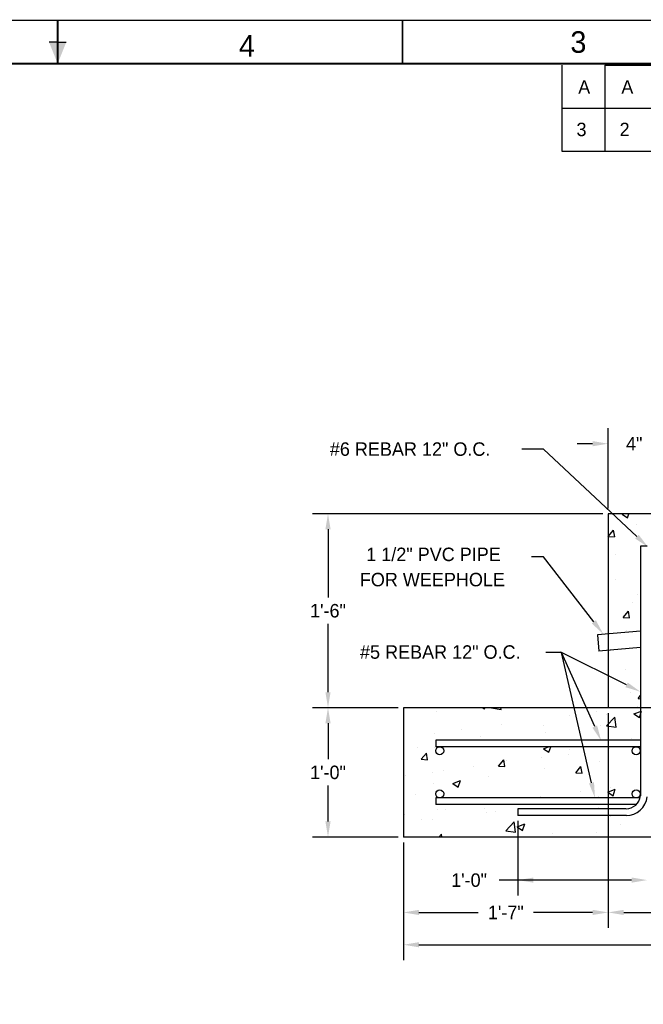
# Model space of a CAD drawing. Extents: x -1 to 3265, y -1 to 2113.
# Tile 3 of 4: x 1590 to 2284, y 1016 to 2113. Entities that reach past the tile are written whole.
import ezdxf
from ezdxf.enums import TextEntityAlignment as Align

# ---------------------------------------------------------------- set-up
doc = ezdxf.new("R2010")
doc.units = 0
doc.header["$LTSCALE"] = 48
doc.layers.get('0').update_dxf_attribs({"linetype": 'CONTINUOUS'})
doc.layers.get('DEFPOINTS').update_dxf_attribs({"linetype": 'CONTINUOUS'})
for name, color, linetype in [('DIM', 5, 'CONTINUOUS'), ('FOOTING', 3, 'CONTINUOUS'), ('OUTLINE', 1, 'CONTINUOUS'), ('REBAR', 1, 'CONTINUOUS')]:
    doc.layers.add(name, color=color, linetype=linetype)

# ---------------------------------------------------------------- blocks, each defined once
blk = doc.blocks.new('BORDER')
at = {"color": 0}
blk.add_line((1, 1), (0, 1), dxfattribs=at)

msp = doc.modelspace()

# ---------------------------------------------------------------- linework, layer by layer
at = {"color": 0, "linetype": 'BYBLOCK'}
for p, q in [((2245.077, 1568.777), (2245.077, 1658.057)), ((2227.797, 1640.777), (2210.517, 1640.777)), ((2239.077, 1562.777), (1915.797, 1562.777)), ((1933.077, 1545.497), (1933.077, 1469.417)), ((1933.077, 1364.057), (1933.077, 1440.137)), ((2011.077, 1346.777), (1915.797, 1346.777)), ((2011.077, 1346.777), (1915.797, 1346.777)), ((2245.077, 1340.777), (2245.077, 1101.497)), ((2245.077, 1340.777), (2245.077, 1101.497)), ((1933.077, 1329.497), (1933.077, 1289.417)), ((1933.077, 1220.057), (1933.077, 1260.137)), ((2011.077, 1202.777), (1915.797, 1202.777)), ((2017.077, 1196.777), (2017.077, 1065.497)), ((2017.077, 1196.777), (2017.077, 1101.497)), ((2034.357, 1118.777), (2100.151, 1118.777)), ((2227.797, 1118.777), (2162.003, 1118.777)), ((2262.357, 1118.777), (2303.812, 1118.777)), ((2034.357, 1082.777), (2367.37, 1082.777))]:
    msp.add_line(p, q, dxfattribs=at)
at = {"color": 0}
for p, q in [((2248.015, 1562.286), (2248.015, 1562.286)), ((2260.594, 1562.177), (2262.155, 1562.777)), ((2260.594, 1562.177), (2266.563, 1558.151)), ((2266.564, 1558.15), (2268.117, 1562.777)), ((2276.076, 1550.515), (2276.076, 1550.515)), ((2245.133, 1537.575), (2250.918, 1544.469)), ((2245.133, 1537.575), (2252.306, 1536.947)), ((2252.307, 1536.946), (2250.919, 1544.468)), ((2252.947, 1517.622), (2252.947, 1517.622)), ((2252.708, 1489.196), (2252.708, 1489.196)), ((2278.01, 1473.077), (2278.01, 1473.077)), ((2271.814, 1464.338), (2271.814, 1464.338)), ((2261.783, 1447.312), (2267.568, 1454.206)), ((2268.957, 1446.683), (2267.569, 1454.205)), ((2261.783, 1447.312), (2268.956, 1446.684)), ((2265.597, 1432.941), (2265.597, 1432.941)), ((2247.661, 1410.331), (2247.661, 1410.331)), ((2264.069, 1389.567), (2264.069, 1389.567)), ((2269.524, 1364.173), (2269.524, 1364.173)), ((2278.433, 1357.049), (2281.077, 1360.199)), ((2278.433, 1357.049), (2281.077, 1356.817)), ((2053.643, 1342.066), (2053.643, 1342.066)), ((2105.316, 1346.777), (2107.34, 1345.411)), ((2107.342, 1345.41), (2107.8, 1346.777)), ((2115.219, 1346.539), (2125.891, 1344.884)), ((2125.892, 1344.883), (2125.672, 1346.777)), ((2202.46, 1338.282), (2202.46, 1338.282)), ((2232.501, 1342.237), (2232.501, 1342.237)), ((2242.706, 1338.731), (2242.706, 1338.731)), ((2273.827, 1339.827), (2282.229, 1343.052)), ((2273.827, 1339.827), (2279.796, 1335.801)), ((2277.948, 1348.221), (2277.948, 1348.221)), ((2279.797, 1335.799), (2282.23, 1343.051)), ((2126.674, 1328.305), (2126.674, 1328.305)), ((2236.735, 1327.247), (2236.735, 1327.247)), ((2243.287, 1326.677), (2252.634, 1336.418)), ((2253.961, 1325.021), (2252.635, 1336.417)), ((2051.185, 1318.367), (2051.185, 1318.367)), ((2081.226, 1322.322), (2081.226, 1322.322)), ((2172.724, 1326.719), (2172.724, 1326.719)), ((2175.123, 1318.798), (2175.123, 1318.798)), ((2243.287, 1326.677), (2253.96, 1325.022)), ((2053.474, 1311.295), (2053.474, 1311.295)), ((2102.742, 1314.706), (2102.742, 1314.706)), ((2271.46, 1312.383), (2271.46, 1312.383)), ((2032.759, 1302.693), (2032.759, 1302.693)), ((2036.87, 1289.376), (2042.655, 1296.271)), ((2044.043, 1288.748), (2042.656, 1296.269)), ((2052.184, 1302.118), (2052.184, 1302.118)), ((2173, 1301.123), (2178.61, 1303.277)), ((2173, 1301.123), (2178.969, 1297.097)), ((2178.97, 1297.096), (2181.044, 1303.277)), ((2200.932, 1294.908), (2200.932, 1294.908)), ((2201.478, 1300.371), (2201.478, 1300.371)), ((2246.38, 1300.891), (2246.38, 1300.891)), ((2036.87, 1289.376), (2044.042, 1288.749)), ((2122.941, 1281.846), (2128.726, 1288.74)), ((2130.115, 1281.217), (2128.727, 1288.739)), ((2131.495, 1288.358), (2131.495, 1288.358)), ((2170.891, 1290.953), (2170.891, 1290.953)), ((2235.276, 1287.3), (2235.276, 1287.3)), ((2049.658, 1274.992), (2049.658, 1274.992)), ((2061.513, 1276.345), (2061.513, 1276.345)), ((2095.105, 1280.975), (2095.105, 1280.975)), ((2122.941, 1281.846), (2130.114, 1281.218)), ((2173.664, 1278.85), (2173.664, 1278.85)), ((2209.012, 1274.316), (2214.797, 1281.21)), ((2209.012, 1274.316), (2216.185, 1273.688)), ((2216.186, 1273.687), (2214.798, 1281.209)), ((2019.617, 1271.037), (2019.617, 1271.037)), ((2050.725, 1262.171), (2050.725, 1262.171)), ((2072.173, 1262.42), (2080.576, 1265.645)), ((2072.173, 1262.42), (2078.143, 1258.393)), ((2078.144, 1258.392), (2080.577, 1265.644)), ((2111.337, 1269.853), (2111.337, 1269.853)), ((2214.812, 1253.562), (2214.812, 1253.562)), ((2244.629, 1252.809), (2253.031, 1256.034)), ((2244.629, 1252.809), (2250.598, 1248.783)), ((2247.307, 1258.376), (2247.307, 1258.376)), ((2250.599, 1248.782), (2253.032, 1256.033)), ((2030.106, 1249.976), (2030.106, 1249.976)), ((2094.164, 1247.269), (2094.164, 1247.269)), ((2169.364, 1247.578), (2169.364, 1247.578)), ((2233.817, 1247.352), (2233.817, 1247.352)), ((2055.408, 1233.857), (2055.408, 1233.857)), ((2063.537, 1233.646), (2063.537, 1233.646)), ((2107.342, 1234.351), (2107.342, 1234.351)), ((2109.878, 1229.906), (2109.878, 1229.906)), ((2119.466, 1231.15), (2119.466, 1231.15)), ((2233.817, 1235.352), (2233.817, 1235.352)), ((2018.089, 1227.663), (2018.089, 1227.663)), ((2037.36, 1222.338), (2037.36, 1222.338)), ((2049.265, 1222.224), (2049.265, 1222.224)), ((2131.128, 1209.783), (2140.475, 1219.524)), ((2141.802, 1208.126), (2140.476, 1219.523)), ((2143.802, 1214.105), (2152.205, 1217.331)), ((2149.772, 1210.078), (2152.206, 1217.329)), ((2247.584, 1225.737), (2247.584, 1225.737)), ((2131.128, 1209.783), (2141.8, 1208.128)), ((2143.802, 1214.105), (2149.771, 1210.079)), ((2183.243, 1206.232), (2183.243, 1206.232)), ((2232.358, 1207.405), (2232.358, 1207.405)), ((2259.029, 1216.21), (2259.029, 1216.21)), ((2056.594, 1202.777), (2059.305, 1206.008)), ((2059.902, 1202.777), (2059.306, 1206.006))]:
    msp.add_line(p, q, dxfattribs=at)
at = {"color": 0, "linetype": 'BYBLOCK'}
for points in [[(2227.797, 1643.657), (2227.797, 1637.897), (2245.077, 1640.777)], [(1930.197, 1545.497), (1935.957, 1545.497), (1933.077, 1562.777)], [(1930.197, 1364.057), (1935.957, 1364.057), (1933.077, 1346.777)], [(1930.197, 1329.497), (1935.957, 1329.497), (1933.077, 1346.777)], [(1930.197, 1220.057), (1935.957, 1220.057), (1933.077, 1202.777)], [(2034.357, 1121.657), (2034.357, 1115.897), (2017.077, 1118.777)], [(2227.797, 1121.657), (2227.797, 1115.897), (2245.077, 1118.777)], [(2262.357, 1121.657), (2262.357, 1115.897), (2245.077, 1118.777)], [(2034.357, 1085.657), (2034.357, 1079.897), (2017.077, 1082.777)]]:
    msp.add_solid(points, dxfattribs=at)
at = {"layer": 'DEFPOINTS', "color": 0, "linetype": 'BYBLOCK'}
for p in [(1933.077, 1562.777), (2245.077, 1562.777), (2245.077, 1562.777), (2245.077, 1562.777), (1933.077, 1346.777), (2017.077, 1346.777), (2017.077, 1346.777), (2017.077, 1346.777), (2017.077, 1346.777), (2245.077, 1346.777), (2245.077, 1346.777), (1975.077, 1238.777), (2053.077, 1238.777), (2144.517, 1226.777), (2017.077, 1202.777), (2017.077, 1202.777), (2017.077, 1202.777), (2017.077, 1202.777), (2017.077, 1202.777), (2144.517, 1154.777), (2245.077, 1118.777), (2017.077, 1082.777)]:
    msp.add_point(p, dxfattribs=at)
at = {"layer": 'DIM', "color": 0}
for p, q in [((2193.484, 2062.431), (2193.484, 1966.431)), ((2241.484, 2062.431), (2241.484, 1966.431)), ((2241.484, 2062.431), (2537.243, 2062.431)), ((2193.484, 2014.431), (2385.484, 2014.431)), ((2193.484, 1966.431), (2537.243, 1966.431)), ((2173.077, 1634.777), (2149.077, 1634.777)), ((2277.062, 1537.246), (2173.077, 1634.777)), ((2173.077, 1514.777), (2159.662, 1514.777)), ((2229.081, 1442.409), (2173.077, 1514.777)), ((2192.935, 1408.39), (2175.655, 1408.39)), ((2265.528, 1372.22), (2192.537, 1408.534)), ((2226.502, 1263.104), (2192.935, 1408.39)), ((2230.169, 1325.732), (2192.935, 1408.39))]:
    msp.add_line(p, q, dxfattribs=at)
at = {"layer": 'DIM', "color": 0, "linetype": 'BYBLOCK'}
for p, q in [((2144.517, 1220.777), (2144.517, 1137.497)), ((2271.237, 1154.777), (2123.7, 1154.777))]:
    msp.add_line(p, q, dxfattribs=at)
at = {"layer": 'DIM', "color": 0}
for points in [[(2279.033, 1539.347), (2275.092, 1535.145), (2289.666, 1525.425)], [(2231.359, 1444.171), (2226.804, 1440.646), (2239.657, 1428.743)], [(2266.811, 1374.798), (2264.245, 1369.641), (2280.999, 1364.522)], [(2232.795, 1326.915), (2227.543, 1324.549), (2237.266, 1309.977)], [(2229.309, 1263.753), (2223.696, 1262.456), (2230.392, 1246.268)]]:
    msp.add_solid(points, dxfattribs=at)
at = {"layer": 'DIM', "color": 0, "linetype": 'BYBLOCK'}
for points in [[(2161.797, 1157.657), (2161.797, 1151.897), (2144.517, 1154.777)], [(2271.237, 1157.657), (2271.237, 1151.897), (2288.517, 1154.777)]]:
    msp.add_solid(points, dxfattribs=at)
at = {"layer": 'FOOTING', "color": 0}
for p, q in [((2245.077, 1562.777), (2245.077, 1346.777)), ((2461.077, 1562.777), (2245.077, 1562.777)), ((2281.077, 1431.947), (2233.077, 1427.748)), ((2233.077, 1427.748), (2234.646, 1409.816)), ((2281.077, 1413.879), (2234.646, 1409.816)), ((2017.077, 1346.777), (2017.077, 1202.777)), ((2809.077, 1346.777), (2017.077, 1346.777)), ((2809.077, 1202.777), (2017.077, 1202.777))]:
    msp.add_line(p, q, dxfattribs=at)
at = {"layer": 'OUTLINE', "color": 0}
for p, q in [((1632, 2088), (1622.4, 2088)), ((1632, 2088), (1641.6, 2088)), ((1632, 2064), (1632, 2088))]:
    msp.add_line(p, q, dxfattribs=at)
at = {"layer": 'OUTLINE', "color": 0, "const_width": 1.92}
for points in [[(1632, 2064), (1632, 2112)], [(2016, 2064), (2016, 2111.819)]]:
    msp.add_lwpolyline(points, dxfattribs=at)
msp.add_lwpolyline([(48, 2064), (48, 48), (3216, 48), (3216, 2064)], close=True, dxfattribs=at)
at = {"layer": 'OUTLINE', "color": 0}
msp.add_solid([(1632, 2064), (1641.6, 2088), (1622.4, 2088)], dxfattribs=at)
at = {"layer": 'REBAR', "color": 0}
for p, q in [((2281.077, 1526.77), (2281.077, 1248.493)), ((2288.517, 1526.77), (2281.077, 1526.77)), ((2053.077, 1310.717), (2053.077, 1303.277)), ((2281.077, 1310.717), (2053.077, 1310.717)), ((2281.077, 1303.277), (2053.077, 1303.277)), ((2053.077, 1246.277), (2053.077, 1238.837)), ((2280.651, 1246.277), (2053.077, 1246.277)), ((2276.289, 1238.837), (2053.077, 1238.837)), ((2264.577, 1234.277), (2144.517, 1234.277)), ((2144.517, 1234.277), (2144.517, 1226.777)), ((2265.531, 1226.777), (2144.517, 1226.777))]:
    msp.add_line(p, q, dxfattribs=at)
for centre in [(2057.527, 1298.777), (2276.23, 1298.777), (2057.527, 1250.777), (2276.23, 1250.777)]:
    msp.add_circle(centre, 4.5, dxfattribs=at)
for radius, end in [(16.153, 353.112133), (23.653, 352.994553)]:
    msp.add_arc((2265.04, 1250.43), radius, 270, end, dxfattribs=at)

# ---------------------------------------------------------------- block references
at = {"color": 0, "xscale": 3264, "yscale": 2112, "zscale": 3264}
msp.add_blockref('BORDER', (0, 0), dxfattribs=at)

# ---------------------------------------------------------------- texts
at = {"color": 0, "linetype": 'BYBLOCK'}
for s, p in [('4"', (2274.077, 1640.777)), ('1\'-6"', (1933.077, 1454.777)), ('1\'-0"', (1933.077, 1274.777)), ('1\'-7"', (2131.077, 1118.777))]:
    msp.add_text(s, height=15, dxfattribs=at).set_placement(p, align=Align.MIDDLE_CENTER)
at = {"layer": 'DIM', "color": 0}
for s, height, p in [('A', 14.976, (2211.738, 2030.518)), ('A', 14.976, (2259.738, 2030.518)), ('3', 14.976, (2209.815, 1983.268)), ('2', 14.976, (2257.815, 1983.268)), ('FOR WEEPHOLE', 15, (1968.517, 1481.951))]:
    msp.add_text(s, height=height, dxfattribs=at).set_placement(p)
for s, p in [('#6 REBAR 12" O.C.', (2024.54, 1634.777)), ('1 1/2" PVC PIPE', (2050.588, 1517.518)), ('#5 REBAR 12" O.C.', (2058.114, 1408.766))]:
    msp.add_text(s, height=15, dxfattribs=at).set_placement(p, align=Align.MIDDLE_CENTER)
at = {"layer": 'DIM', "color": 0, "linetype": 'BYBLOCK'}
msp.add_text('1\'-0"', height=15, dxfattribs=at).set_placement((2090.161, 1154.777), align=Align.MIDDLE_CENTER)
at = {"layer": 'OUTLINE', "color": 0}
for s, p in [('4', (1842.739, 2071.829)), ('3', (2211.905, 2076.061))]:
    msp.add_text(s, height=24, dxfattribs=at).set_placement(p, align=Align.CENTER)

doc.saveas('drawing.dxf')
